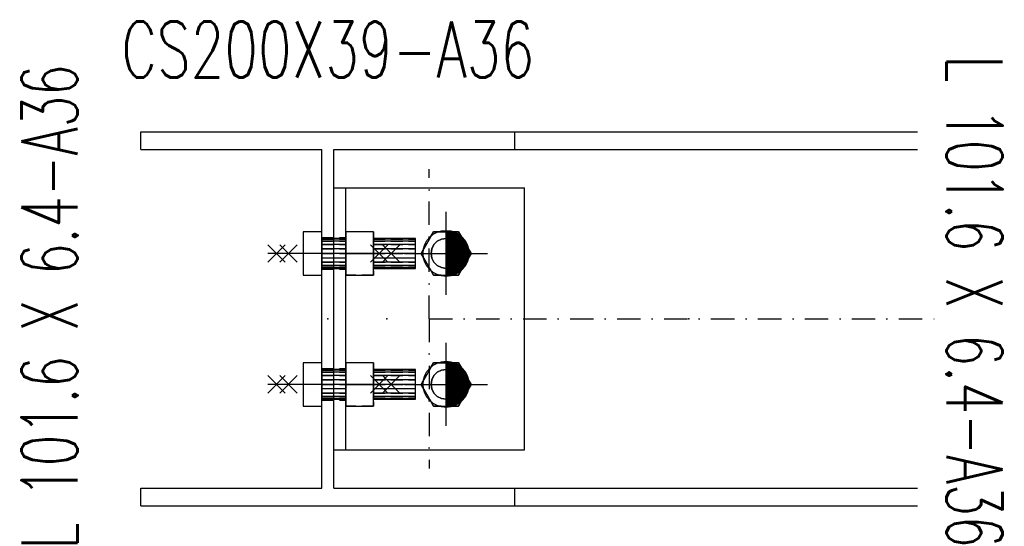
# Model space of a CAD drawing. Header units: feet. Extents: x 14665 to 61549, y 27474 to 37127.
# Tile 17 of 37: x 41073 to 41599, y 31542 to 31813. Entities that reach past the tile are written whole.
import ezdxf
from ezdxf.enums import TextEntityAlignment as Align

# ---------------------------------------------------------------- set-up
doc = ezdxf.new("R2010")
doc.units = ezdxf.units.FT
doc.header["$LTSCALE"] = 25
doc.header["$MEASUREMENT"] = 0
doc.linetypes.add('DASHDOT', pattern=[1, 0.5, -0.25, 0, -0.25])
doc.linetypes.add('HIDDEN', pattern=[0.375, 0.25, -0.125])
doc.layers.get('0').update_dxf_attribs({"linetype": 'CONTINUOUS'})
for name, color, linetype in [('A', 2, 'DASHDOT'), ('FORIR', 4, 'CONTINUOUS'), ('G', 3, 'CONTINUOUS'), ('TR', 6, 'HIDDEN'), ('TXT1', 7, 'CONTINUOUS')]:
    doc.layers.add(name, color=color, linetype=linetype)
doc.styles.add('1', font='romans', dxfattribs={"width": 0.7, "height": 30})

# ---------------------------------------------------------------- blocks, each defined once
blk = doc.blocks.new('MS')
at = {"color": 6}
for p, q in [((-4.65, 22.79), (4.65, 32.1)), ((-4.65, 32.1), (4.65, 22.79)), ((-4.65, -22.79), (4.65, -32.1)), ((-4.65, -32.1), (4.65, -22.79))]:
    blk.add_line(p, q, dxfattribs=at)
at = {"color": 3}
blk.add_line((0, -32.1), (0, 32.1), dxfattribs=at)
at = {"flags": 1}
for tag, p, height in [('DIAM', (0, 0), 8.01), ('TOLE', (1.27, -9.73), 5.26), ('AVAN', (1.27, -18.16), 5.26), ('DIET', (1.27, -24.59), 5.26)]:
    blk.add_attdef(tag, p, '', height=height, dxfattribs=at)
blk = doc.blocks.new('M16')
for p, q in [((0, -22.16), (0, 22.16)), ((-22.16, 0), (22.16, 0))]:
    blk.add_line(p, q)
at = {"color": 4, "const_width": 12.3}
blk.add_lwpolyline([(0, -6.15, 1), (0, 6.15, 1)], format="xyb", dxfattribs=at)
blk.add_circle((0, 0), 12.3)
at = {"flags": 1}
blk.add_attdef('TOLE', (16.67, -8.27), '', height=5.26, dxfattribs=at)
blk = doc.blocks.new('3D_INFOPOS')
blk.add_point((0, 0))
at = {"layer": 'FORIR', "flags": 1}
for tag, p in [('POS_PEZ', (7.55, -4.31)), ('MAT_PRO', (7.55, -11.94))]:
    blk.add_attdef(tag, p, '', height=5.26, dxfattribs=at)
blk = doc.blocks.new('3D_INFOM')
blk.add_point((0, 0))
at = {"layer": 'FORIR', "flags": 1}
for tag, p in [('MARK', (7.552, -4.31)), ('NUM_DIS', (7.552, -11.676)), ('NOT_PEZ', (45.733, -11.676)), ('QTA_PEZ', (7.552, -18.545)), ('TIP_PEZ', (45.733, -18.545)), ('TRA_PEZ', (7.552, -26.33)), ('COS_PEZ', (45.733, -26.33)), ('DES_PEZ', (7.552, -33.752))]:
    blk.add_attdef(tag, p, '', height=5, dxfattribs=at)
blk = doc.blocks.new('3D_INFOB')
blk.add_point((0, 0))
at = {"layer": 'FORIR', "flags": 1}
for tag, p in [('BOLT', (7.55, -4.31)), ('CLASS', (7.55, -11.98)), ('SPEC', (7.55, -19.27)), ('IDF_PEZ', (7.55, -27.07))]:
    blk.add_attdef(tag, p, '', height=5.26, dxfattribs=at)

msp = doc.modelspace()

# ---------------------------------------------------------------- linework, layer by layer
at = {"layer": 'A'}
for q in [(41291.55, 31732.67), (41562.55, 31652.67), (41291.55, 31572.67)]:
    msp.add_line((41291.55, 31652.67), q, dxfattribs=at)
msp.add_point((41234.25, 31696.17), dxfattribs=at)
at = {"layer": 'G'}
for p, q in [((41137.4, 31743.17), (41137.4, 31752.67)), ((41137.4, 31752.67), (41552.55, 31752.67)), ((41337.4, 31743.17), (41337.4, 31752.67)), ((41137.4, 31743.17), (41234.25, 31743.17)), ((41234.25, 31562.17), (41234.25, 31743.17)), ((41240.55, 31743.17), (41552.55, 31743.17)), ((41240.55, 31562.17), (41240.55, 31743.17)), ((41240.55, 31722.67), (41342.55, 31722.67)), ((41246.95, 31582.67), (41246.95, 31722.67)), ((41342.55, 31582.67), (41342.55, 31722.67)), ((41224.25, 31699.25), (41224.25, 31687.67)), ((41234.25, 31699.25), (41224.25, 31699.25)), ((41224.25, 31699.25), (41224.25, 31687.67)), ((41234.25, 31699.25), (41224.25, 31699.25)), ((41234.25, 31687.67), (41234.25, 31699.25)), ((41234.25, 31687.67), (41234.25, 31699.25)), ((41246.95, 31699.25), (41246.95, 31687.67)), ((41261.75, 31699.25), (41246.95, 31699.25)), ((41246.95, 31699.25), (41246.95, 31687.67)), ((41261.75, 31699.25), (41246.95, 31699.25)), ((41261.75, 31687.67), (41261.75, 31699.25)), ((41261.75, 31687.67), (41261.75, 31699.25)), ((41293.87, 31699.25), (41287.18, 31687.67)), ((41307.24, 31699.25), (41293.87, 31699.25)), ((41313.93, 31687.67), (41307.24, 31699.25)), ((41246.95, 31695.67), (41234.25, 31695.67)), ((41246.95, 31695.67), (41234.25, 31695.67)), ((41246.95, 31695.28), (41234.25, 31695.28)), ((41246.95, 31695.28), (41234.25, 31695.28)), ((41246.95, 31694.14), (41234.25, 31694.14)), ((41246.95, 31694.14), (41234.25, 31694.14)), ((41284.25, 31695.67), (41261.75, 31695.67)), ((41284.25, 31695.67), (41261.75, 31695.67)), ((41284.25, 31695.28), (41261.75, 31695.28)), ((41284.25, 31695.28), (41261.75, 31695.28)), ((41284.25, 31694.14), (41261.75, 31694.14)), ((41284.25, 31694.14), (41261.75, 31694.14)), ((41284.25, 31695.28), (41284.25, 31695.67)), ((41284.25, 31695.28), (41284.25, 31695.67)), ((41284.25, 31694.14), (41284.25, 31695.28)), ((41284.25, 31694.14), (41284.25, 31695.28)), ((41284.25, 31692.37), (41284.25, 31694.14)), ((41284.25, 31692.37), (41284.25, 31694.14)), ((41295.85, 31694.14), (41294.08, 31692.37)), ((41298.08, 31695.28), (41295.85, 31694.14)), ((41300.55, 31695.67), (41298.08, 31695.28)), ((41303.03, 31695.28), (41300.55, 31695.67)), ((41305.26, 31694.14), (41303.03, 31695.28)), ((41307.03, 31692.37), (41305.26, 31694.14)), ((41246.95, 31692.37), (41234.25, 31692.37)), ((41246.95, 31692.37), (41234.25, 31692.37)), ((41246.95, 31690.14), (41234.25, 31690.14)), ((41246.95, 31690.14), (41234.25, 31690.14)), ((41284.25, 31692.37), (41261.75, 31692.37)), ((41284.25, 31692.37), (41261.75, 31692.37)), ((41284.25, 31690.14), (41261.75, 31690.14)), ((41284.25, 31690.14), (41261.75, 31690.14)), ((41284.25, 31690.14), (41284.25, 31692.37)), ((41284.25, 31690.14), (41284.25, 31692.37)), ((41284.25, 31687.67), (41284.25, 31690.14)), ((41284.25, 31687.67), (41284.25, 31690.14)), ((41292.95, 31690.14), (41292.55, 31687.67)), ((41294.08, 31692.37), (41292.95, 31690.14)), ((41308.16, 31690.14), (41307.03, 31692.37)), ((41308.55, 31687.67), (41308.16, 31690.14)), ((41224.25, 31687.67), (41224.25, 31676.08)), ((41234.25, 31687.67), (41224.25, 31687.67)), ((41224.25, 31687.67), (41224.25, 31676.08)), ((41234.25, 31687.67), (41224.25, 31687.67)), ((41234.25, 31676.08), (41234.25, 31687.67)), ((41246.95, 31687.67), (41234.25, 31687.67)), ((41234.25, 31676.08), (41234.25, 31687.67)), ((41246.95, 31687.67), (41234.25, 31687.67)), ((41246.95, 31685.19), (41234.25, 31685.19)), ((41246.95, 31685.19), (41234.25, 31685.19)), ((41246.95, 31687.67), (41246.95, 31676.08)), ((41246.95, 31687.67), (41261.75, 31687.67)), ((41246.95, 31687.67), (41246.95, 31676.08)), ((41246.95, 31687.67), (41261.75, 31687.67)), ((41261.75, 31676.08), (41261.75, 31687.67)), ((41284.25, 31687.67), (41261.75, 31687.67)), ((41261.75, 31676.08), (41261.75, 31687.67)), ((41284.25, 31687.67), (41261.75, 31687.67)), ((41284.25, 31685.19), (41261.75, 31685.19)), ((41284.25, 31685.19), (41261.75, 31685.19)), ((41284.25, 31685.19), (41284.25, 31687.67)), ((41284.25, 31685.19), (41284.25, 31687.67)), ((41284.25, 31682.96), (41284.25, 31685.19)), ((41284.25, 31682.96), (41284.25, 31685.19)), ((41287.18, 31687.67), (41293.87, 31676.08)), ((41292.55, 31687.67), (41292.95, 31685.19)), ((41292.95, 31685.19), (41294.08, 31682.96)), ((41307.03, 31682.96), (41308.16, 31685.19)), ((41307.24, 31676.08), (41313.93, 31687.67)), ((41308.16, 31685.19), (41308.55, 31687.67)), ((41246.95, 31682.96), (41234.25, 31682.96)), ((41246.95, 31682.96), (41234.25, 31682.96)), ((41246.95, 31681.19), (41234.25, 31681.19)), ((41246.95, 31681.19), (41234.25, 31681.19)), ((41246.95, 31680.06), (41234.25, 31680.06)), ((41246.95, 31680.06), (41234.25, 31680.06)), ((41234.25, 31679.67), (41246.95, 31679.67)), ((41234.25, 31679.67), (41246.95, 31679.67)), ((41284.25, 31682.96), (41261.75, 31682.96)), ((41284.25, 31682.96), (41261.75, 31682.96)), ((41284.25, 31681.19), (41261.75, 31681.19)), ((41284.25, 31681.19), (41261.75, 31681.19)), ((41284.25, 31680.06), (41261.75, 31680.06)), ((41284.25, 31680.06), (41261.75, 31680.06)), ((41261.75, 31679.67), (41284.25, 31679.67)), ((41261.75, 31679.67), (41284.25, 31679.67)), ((41284.25, 31681.19), (41284.25, 31682.96)), ((41284.25, 31681.19), (41284.25, 31682.96)), ((41284.25, 31680.06), (41284.25, 31681.19)), ((41284.25, 31680.06), (41284.25, 31681.19)), ((41284.25, 31679.67), (41284.25, 31680.06)), ((41284.25, 31679.67), (41284.25, 31680.06)), ((41294.08, 31682.96), (41295.85, 31681.19)), ((41295.85, 31681.19), (41298.08, 31680.06)), ((41298.08, 31680.06), (41300.55, 31679.67)), ((41300.55, 31679.67), (41303.03, 31680.06)), ((41303.03, 31680.06), (41305.26, 31681.19)), ((41305.26, 31681.19), (41307.03, 31682.96)), ((41224.25, 31676.08), (41234.25, 31676.08)), ((41224.25, 31676.08), (41234.25, 31676.08)), ((41246.95, 31676.08), (41261.75, 31676.08)), ((41246.95, 31676.08), (41261.75, 31676.08)), ((41293.87, 31676.08), (41307.24, 31676.08)), ((41224.25, 31629.25), (41224.25, 31617.67)), ((41234.25, 31629.25), (41224.25, 31629.25)), ((41224.25, 31629.25), (41224.25, 31617.67)), ((41234.25, 31629.25), (41224.25, 31629.25)), ((41234.25, 31617.67), (41234.25, 31629.25)), ((41234.25, 31617.67), (41234.25, 31629.25)), ((41246.95, 31625.67), (41234.25, 31625.67)), ((41246.95, 31625.67), (41234.25, 31625.67)), ((41246.95, 31625.28), (41234.25, 31625.28)), ((41246.95, 31625.28), (41234.25, 31625.28)), ((41246.95, 31629.25), (41246.95, 31617.67)), ((41261.75, 31629.25), (41246.95, 31629.25)), ((41246.95, 31629.25), (41246.95, 31617.67)), ((41261.75, 31629.25), (41246.95, 31629.25)), ((41261.75, 31617.67), (41261.75, 31629.25)), ((41261.75, 31617.67), (41261.75, 31629.25)), ((41284.25, 31625.67), (41261.75, 31625.67)), ((41284.25, 31625.67), (41261.75, 31625.67)), ((41284.25, 31625.28), (41261.75, 31625.28)), ((41284.25, 31625.28), (41261.75, 31625.28)), ((41284.25, 31625.28), (41284.25, 31625.67)), ((41284.25, 31625.28), (41284.25, 31625.67)), ((41284.25, 31624.14), (41284.25, 31625.28)), ((41284.25, 31624.14), (41284.25, 31625.28)), ((41293.87, 31629.25), (41287.18, 31617.67)), ((41307.24, 31629.25), (41293.87, 31629.25)), ((41298.08, 31625.28), (41295.85, 31624.14)), ((41300.55, 31625.67), (41298.08, 31625.28)), ((41303.03, 31625.28), (41300.55, 31625.67)), ((41305.26, 31624.14), (41303.03, 31625.28)), ((41313.93, 31617.67), (41307.24, 31629.25)), ((41246.95, 31624.14), (41234.25, 31624.14)), ((41246.95, 31624.14), (41234.25, 31624.14)), ((41246.95, 31622.37), (41234.25, 31622.37)), ((41246.95, 31622.37), (41234.25, 31622.37)), ((41246.95, 31620.14), (41234.25, 31620.14)), ((41246.95, 31620.14), (41234.25, 31620.14)), ((41284.25, 31624.14), (41261.75, 31624.14)), ((41284.25, 31624.14), (41261.75, 31624.14)), ((41284.25, 31622.37), (41261.75, 31622.37)), ((41284.25, 31622.37), (41261.75, 31622.37)), ((41284.25, 31620.14), (41261.75, 31620.14)), ((41284.25, 31620.14), (41261.75, 31620.14)), ((41284.25, 31622.37), (41284.25, 31624.14)), ((41284.25, 31622.37), (41284.25, 31624.14)), ((41284.25, 31620.14), (41284.25, 31622.37)), ((41284.25, 31620.14), (41284.25, 31622.37)), ((41284.25, 31617.67), (41284.25, 31620.14)), ((41284.25, 31617.67), (41284.25, 31620.14)), ((41292.95, 31620.14), (41292.55, 31617.67)), ((41294.08, 31622.37), (41292.95, 31620.14)), ((41295.85, 31624.14), (41294.08, 31622.37)), ((41307.03, 31622.37), (41305.26, 31624.14)), ((41308.16, 31620.14), (41307.03, 31622.37)), ((41308.55, 31617.67), (41308.16, 31620.14)), ((41224.25, 31617.67), (41224.25, 31606.08)), ((41234.25, 31617.67), (41224.25, 31617.67)), ((41224.25, 31617.67), (41224.25, 31606.08)), ((41234.25, 31617.67), (41224.25, 31617.67)), ((41234.25, 31606.08), (41234.25, 31617.67)), ((41246.95, 31617.67), (41234.25, 31617.67)), ((41234.25, 31606.08), (41234.25, 31617.67)), ((41246.95, 31617.67), (41234.25, 31617.67)), ((41246.95, 31615.19), (41234.25, 31615.19)), ((41246.95, 31615.19), (41234.25, 31615.19)), ((41246.95, 31617.67), (41246.95, 31606.08)), ((41246.95, 31617.67), (41261.75, 31617.67)), ((41246.95, 31617.67), (41246.95, 31606.08)), ((41246.95, 31617.67), (41261.75, 31617.67)), ((41261.75, 31606.08), (41261.75, 31617.67)), ((41284.25, 31617.67), (41261.75, 31617.67)), ((41261.75, 31606.08), (41261.75, 31617.67)), ((41284.25, 31617.67), (41261.75, 31617.67)), ((41284.25, 31615.19), (41261.75, 31615.19)), ((41284.25, 31615.19), (41261.75, 31615.19)), ((41284.25, 31615.19), (41284.25, 31617.67)), ((41284.25, 31615.19), (41284.25, 31617.67)), ((41284.25, 31612.96), (41284.25, 31615.19)), ((41284.25, 31612.96), (41284.25, 31615.19)), ((41287.18, 31617.67), (41293.87, 31606.08)), ((41292.55, 31617.67), (41292.95, 31615.19)), ((41292.95, 31615.19), (41294.08, 31612.96)), ((41307.03, 31612.96), (41308.16, 31615.19)), ((41307.24, 31606.08), (41313.93, 31617.67)), ((41308.16, 31615.19), (41308.55, 31617.67)), ((41246.95, 31612.96), (41234.25, 31612.96)), ((41246.95, 31612.96), (41234.25, 31612.96)), ((41246.95, 31611.19), (41234.25, 31611.19)), ((41246.95, 31611.19), (41234.25, 31611.19)), ((41246.95, 31610.06), (41234.25, 31610.06)), ((41246.95, 31610.06), (41234.25, 31610.06)), ((41234.25, 31609.67), (41246.95, 31609.67)), ((41234.25, 31609.67), (41246.95, 31609.67)), ((41284.25, 31612.96), (41261.75, 31612.96)), ((41284.25, 31612.96), (41261.75, 31612.96)), ((41284.25, 31611.19), (41261.75, 31611.19)), ((41284.25, 31611.19), (41261.75, 31611.19)), ((41284.25, 31610.06), (41261.75, 31610.06)), ((41284.25, 31610.06), (41261.75, 31610.06)), ((41261.75, 31609.67), (41284.25, 31609.67)), ((41261.75, 31609.67), (41284.25, 31609.67)), ((41284.25, 31611.19), (41284.25, 31612.96)), ((41284.25, 31611.19), (41284.25, 31612.96)), ((41284.25, 31610.06), (41284.25, 31611.19)), ((41284.25, 31610.06), (41284.25, 31611.19)), ((41284.25, 31609.67), (41284.25, 31610.06)), ((41284.25, 31609.67), (41284.25, 31610.06)), ((41294.08, 31612.96), (41295.85, 31611.19)), ((41295.85, 31611.19), (41298.08, 31610.06)), ((41298.08, 31610.06), (41300.55, 31609.67)), ((41300.55, 31609.67), (41303.03, 31610.06)), ((41303.03, 31610.06), (41305.26, 31611.19)), ((41305.26, 31611.19), (41307.03, 31612.96)), ((41224.25, 31606.08), (41234.25, 31606.08)), ((41224.25, 31606.08), (41234.25, 31606.08)), ((41246.95, 31606.08), (41261.75, 31606.08)), ((41246.95, 31606.08), (41261.75, 31606.08)), ((41293.87, 31606.08), (41307.24, 31606.08)), ((41240.55, 31582.67), (41342.55, 31582.67)), ((41137.4, 31562.17), (41234.25, 31562.17)), ((41137.4, 31552.67), (41137.4, 31562.17)), ((41240.55, 31562.17), (41552.55, 31562.17)), ((41337.4, 31552.67), (41337.4, 31562.17)), ((41137.4, 31552.67), (41552.55, 31552.67))]:
    msp.add_line(p, q, dxfattribs=at)
msp.add_point((41234.25, 31696.17), dxfattribs=at)
at = {"layer": 'TR'}
for p, q in [((41234.25, 31699.25), (41224.25, 31699.25)), ((41224.25, 31699.25), (41224.25, 31687.67)), ((41234.25, 31699.25), (41224.25, 31699.25)), ((41224.25, 31699.25), (41224.25, 31687.67)), ((41234.25, 31699.25), (41234.25, 31699.25)), ((41234.25, 31687.67), (41234.25, 31699.25)), ((41234.25, 31699.25), (41234.25, 31699.25)), ((41234.25, 31687.67), (41234.25, 31699.25)), ((41246.95, 31699.25), (41246.95, 31687.67)), ((41261.75, 31699.25), (41246.95, 31699.25)), ((41246.95, 31699.25), (41246.95, 31687.67)), ((41261.75, 31699.25), (41246.95, 31699.25)), ((41261.75, 31699.25), (41261.75, 31687.67)), ((41261.75, 31699.25), (41261.75, 31687.67)), ((41293.87, 31699.25), (41287.18, 31687.67)), ((41287.18, 31687.67), (41293.87, 31699.25)), ((41287.18, 31687.67), (41293.87, 31699.25)), ((41307.24, 31699.25), (41293.87, 31699.25)), ((41307.24, 31699.25), (41293.87, 31699.25)), ((41293.87, 31699.25), (41300.55, 31699.25)), ((41300.55, 31699.25), (41307.24, 31699.25)), ((41313.93, 31687.67), (41307.24, 31699.25)), ((41307.24, 31699.25), (41313.93, 31687.67)), ((41307.24, 31699.25), (41313.93, 31687.67)), ((41234.25, 31696.17), (41246.95, 31696.17)), ((41234.25, 31695.67), (41234.25, 31695.28)), ((41234.25, 31695.67), (41234.25, 31679.67)), ((41234.25, 31695.67), (41234.25, 31695.28)), ((41234.25, 31695.67), (41234.25, 31695.28)), ((41234.25, 31695.67), (41234.25, 31679.67)), ((41234.25, 31695.67), (41234.25, 31695.28)), ((41234.25, 31695.28), (41234.25, 31694.14)), ((41234.25, 31695.28), (41234.25, 31694.14)), ((41234.25, 31695.28), (41246.95, 31695.28)), ((41234.25, 31695.28), (41234.25, 31694.14)), ((41234.25, 31695.28), (41234.25, 31694.14)), ((41234.25, 31695.28), (41246.95, 31695.28)), ((41234.25, 31694.14), (41234.25, 31692.37)), ((41234.25, 31694.14), (41234.25, 31692.37)), ((41234.25, 31694.14), (41246.95, 31694.14)), ((41234.25, 31694.14), (41234.25, 31692.37)), ((41234.25, 31694.14), (41234.25, 31692.37)), ((41234.25, 31694.14), (41246.95, 31694.14)), ((41246.95, 31695.28), (41246.95, 31695.67)), ((41246.95, 31695.67), (41246.95, 31695.28)), ((41246.95, 31695.28), (41246.95, 31695.67)), ((41246.95, 31695.67), (41246.95, 31695.28)), ((41246.95, 31694.14), (41246.95, 31695.28)), ((41246.95, 31695.28), (41246.95, 31694.14)), ((41246.95, 31694.14), (41246.95, 31695.28)), ((41246.95, 31695.28), (41246.95, 31694.14)), ((41246.95, 31692.37), (41246.95, 31694.14)), ((41246.95, 31694.14), (41246.95, 31692.37)), ((41246.95, 31692.37), (41246.95, 31694.14)), ((41246.95, 31694.14), (41246.95, 31692.37)), ((41261.75, 31695.67), (41261.75, 31695.28)), ((41261.75, 31695.28), (41261.75, 31695.67)), ((41261.75, 31695.67), (41261.75, 31695.28)), ((41261.75, 31695.28), (41261.75, 31695.67)), ((41261.75, 31695.28), (41261.75, 31694.14)), ((41261.75, 31694.14), (41261.75, 31695.28)), ((41261.75, 31695.28), (41284.25, 31695.28)), ((41261.75, 31695.28), (41261.75, 31694.14)), ((41261.75, 31694.14), (41261.75, 31695.28)), ((41261.75, 31695.28), (41284.25, 31695.28)), ((41261.75, 31694.14), (41261.75, 31692.37)), ((41261.75, 31692.37), (41261.75, 31694.14)), ((41261.75, 31694.14), (41284.25, 31694.14)), ((41261.75, 31694.14), (41261.75, 31692.37)), ((41261.75, 31692.37), (41261.75, 31694.14)), ((41261.75, 31694.14), (41284.25, 31694.14)), ((41284.25, 31695.28), (41284.25, 31695.67)), ((41284.25, 31695.28), (41284.25, 31695.67)), ((41284.25, 31694.14), (41284.25, 31695.28)), ((41284.25, 31694.14), (41284.25, 31695.28)), ((41284.25, 31692.37), (41284.25, 31694.14)), ((41284.25, 31692.37), (41284.25, 31694.14)), ((41294.08, 31692.37), (41295.85, 31694.14)), ((41294.08, 31692.37), (41295.85, 31694.14)), ((41294.08, 31692.37), (41295.85, 31694.14)), ((41295.85, 31694.14), (41298.08, 31695.28)), ((41295.85, 31694.14), (41298.08, 31695.28)), ((41295.85, 31694.14), (41298.08, 31695.28)), ((41298.08, 31695.28), (41300.55, 31695.67)), ((41298.08, 31695.28), (41300.55, 31695.67)), ((41298.08, 31695.28), (41300.55, 31695.67)), ((41300.55, 31695.67), (41303.03, 31695.28)), ((41300.55, 31695.67), (41303.03, 31695.28)), ((41300.55, 31695.67), (41303.03, 31695.28)), ((41303.03, 31695.28), (41305.26, 31694.14)), ((41303.03, 31695.28), (41305.26, 31694.14)), ((41303.03, 31695.28), (41305.26, 31694.14)), ((41305.26, 31694.14), (41307.03, 31692.37)), ((41305.26, 31694.14), (41307.03, 31692.37)), ((41305.26, 31694.14), (41307.03, 31692.37)), ((41234.25, 31692.37), (41234.25, 31690.14)), ((41234.25, 31692.37), (41234.25, 31690.14)), ((41234.25, 31692.37), (41246.95, 31692.37)), ((41234.25, 31692.37), (41234.25, 31690.14)), ((41234.25, 31692.37), (41234.25, 31690.14)), ((41234.25, 31692.37), (41246.95, 31692.37)), ((41234.25, 31690.14), (41234.25, 31687.67)), ((41234.25, 31690.14), (41234.25, 31687.67)), ((41234.25, 31690.14), (41246.95, 31690.14)), ((41234.25, 31690.14), (41234.25, 31687.67)), ((41234.25, 31690.14), (41234.25, 31687.67)), ((41234.25, 31690.14), (41246.95, 31690.14)), ((41246.95, 31690.14), (41246.95, 31692.37)), ((41246.95, 31692.37), (41246.95, 31690.14)), ((41246.95, 31690.14), (41246.95, 31692.37)), ((41246.95, 31692.37), (41246.95, 31690.14)), ((41246.95, 31687.67), (41246.95, 31690.14)), ((41246.95, 31690.14), (41246.95, 31687.67)), ((41246.95, 31687.67), (41246.95, 31690.14)), ((41246.95, 31690.14), (41246.95, 31687.67)), ((41261.75, 31692.37), (41261.75, 31690.14)), ((41261.75, 31690.14), (41261.75, 31692.37)), ((41261.75, 31692.37), (41284.25, 31692.37)), ((41261.75, 31692.37), (41261.75, 31690.14)), ((41261.75, 31690.14), (41261.75, 31692.37)), ((41261.75, 31692.37), (41284.25, 31692.37)), ((41261.75, 31690.14), (41261.75, 31687.67)), ((41261.75, 31687.67), (41261.75, 31690.14)), ((41261.75, 31690.14), (41284.25, 31690.14)), ((41261.75, 31690.14), (41261.75, 31687.67)), ((41261.75, 31687.67), (41261.75, 31690.14)), ((41261.75, 31690.14), (41284.25, 31690.14)), ((41284.25, 31690.14), (41284.25, 31692.37)), ((41284.25, 31690.14), (41284.25, 31692.37)), ((41284.25, 31687.67), (41284.25, 31690.14)), ((41284.25, 31687.67), (41284.25, 31690.14)), ((41292.55, 31687.67), (41292.95, 31690.14)), ((41292.55, 31687.67), (41292.95, 31690.14)), ((41292.55, 31687.67), (41292.95, 31690.14)), ((41292.95, 31690.14), (41294.08, 31692.37)), ((41292.95, 31690.14), (41294.08, 31692.37)), ((41292.95, 31690.14), (41294.08, 31692.37)), ((41307.03, 31692.37), (41308.16, 31690.14)), ((41307.03, 31692.37), (41308.16, 31690.14)), ((41307.03, 31692.37), (41308.16, 31690.14)), ((41308.16, 31690.14), (41308.55, 31687.67)), ((41308.16, 31690.14), (41308.55, 31687.67)), ((41308.16, 31690.14), (41308.55, 31687.67)), ((41224.25, 31687.67), (41224.25, 31676.08)), ((41234.25, 31687.67), (41224.25, 31687.67)), ((41224.25, 31687.67), (41224.25, 31676.08)), ((41234.25, 31687.67), (41224.25, 31687.67)), ((41234.25, 31687.67), (41234.25, 31685.19)), ((41234.25, 31679.67), (41234.25, 31687.67)), ((41234.25, 31687.67), (41234.25, 31685.19)), ((41234.25, 31687.67), (41246.95, 31687.67)), ((41234.25, 31687.67), (41234.25, 31685.19)), ((41234.25, 31679.67), (41234.25, 31687.67)), ((41234.25, 31687.67), (41234.25, 31685.19)), ((41234.25, 31687.67), (41246.95, 31687.67)), ((41234.25, 31685.19), (41234.25, 31682.96)), ((41234.25, 31685.19), (41234.25, 31682.96)), ((41246.95, 31685.19), (41234.25, 31685.19)), ((41234.25, 31685.19), (41234.25, 31682.96)), ((41234.25, 31685.19), (41234.25, 31682.96)), ((41246.95, 31685.19), (41234.25, 31685.19)), ((41246.95, 31685.19), (41246.95, 31687.67)), ((41246.95, 31687.67), (41246.95, 31685.19)), ((41246.95, 31687.67), (41246.95, 31676.08)), ((41261.75, 31687.67), (41246.95, 31687.67)), ((41246.95, 31685.19), (41246.95, 31687.67)), ((41246.95, 31687.67), (41246.95, 31685.19)), ((41246.95, 31687.67), (41246.95, 31676.08)), ((41261.75, 31687.67), (41246.95, 31687.67)), ((41246.95, 31682.96), (41246.95, 31685.19)), ((41246.95, 31685.19), (41246.95, 31682.96)), ((41246.95, 31682.96), (41246.95, 31685.19)), ((41246.95, 31685.19), (41246.95, 31682.96)), ((41261.75, 31687.67), (41261.75, 31685.19)), ((41261.75, 31685.19), (41261.75, 31687.67)), ((41261.75, 31687.67), (41284.25, 31687.67)), ((41261.75, 31687.67), (41261.75, 31676.08)), ((41261.75, 31687.67), (41261.75, 31685.19)), ((41261.75, 31685.19), (41261.75, 31687.67)), ((41261.75, 31687.67), (41284.25, 31687.67)), ((41261.75, 31687.67), (41261.75, 31676.08)), ((41261.75, 31685.19), (41261.75, 31682.96)), ((41284.25, 31685.19), (41261.75, 31685.19)), ((41261.75, 31682.96), (41261.75, 31685.19)), ((41261.75, 31685.19), (41261.75, 31682.96)), ((41284.25, 31685.19), (41261.75, 31685.19)), ((41261.75, 31682.96), (41261.75, 31685.19)), ((41284.25, 31685.19), (41284.25, 31687.67)), ((41284.25, 31685.19), (41284.25, 31687.67)), ((41284.25, 31682.96), (41284.25, 31685.19)), ((41284.25, 31682.96), (41284.25, 31685.19)), ((41287.18, 31687.67), (41293.87, 31676.08)), ((41293.87, 31676.08), (41287.18, 31687.67)), ((41293.87, 31676.08), (41287.18, 31687.67)), ((41292.95, 31685.19), (41292.55, 31687.67)), ((41292.95, 31685.19), (41292.55, 31687.67)), ((41292.95, 31685.19), (41292.55, 31687.67)), ((41294.08, 31682.96), (41292.95, 31685.19)), ((41294.08, 31682.96), (41292.95, 31685.19)), ((41294.08, 31682.96), (41292.95, 31685.19)), ((41308.16, 31685.19), (41307.03, 31682.96)), ((41308.16, 31685.19), (41307.03, 31682.96)), ((41308.16, 31685.19), (41307.03, 31682.96)), ((41307.24, 31676.08), (41313.93, 31687.67)), ((41313.93, 31687.67), (41307.24, 31676.08)), ((41313.93, 31687.67), (41307.24, 31676.08)), ((41308.55, 31687.67), (41308.16, 31685.19)), ((41308.55, 31687.67), (41308.16, 31685.19)), ((41308.55, 31687.67), (41308.16, 31685.19)), ((41234.25, 31682.96), (41234.25, 31681.19)), ((41234.25, 31682.96), (41234.25, 31681.19)), ((41234.25, 31682.96), (41246.95, 31682.96)), ((41234.25, 31682.96), (41234.25, 31681.19)), ((41234.25, 31682.96), (41234.25, 31681.19)), ((41234.25, 31682.96), (41246.95, 31682.96)), ((41234.25, 31681.19), (41234.25, 31680.06)), ((41234.25, 31681.19), (41234.25, 31680.06)), ((41234.25, 31681.19), (41246.95, 31681.19)), ((41234.25, 31681.19), (41234.25, 31680.06)), ((41234.25, 31681.19), (41234.25, 31680.06)), ((41234.25, 31681.19), (41246.95, 31681.19)), ((41234.25, 31680.06), (41234.25, 31679.67)), ((41234.25, 31680.06), (41234.25, 31679.67)), ((41234.25, 31680.06), (41246.95, 31680.06)), ((41234.25, 31680.06), (41234.25, 31679.67)), ((41234.25, 31680.06), (41234.25, 31679.67)), ((41234.25, 31680.06), (41246.95, 31680.06)), ((41234.25, 31676.08), (41234.25, 31679.67)), ((41234.25, 31676.08), (41234.25, 31679.67)), ((41234.25, 31679.17), (41246.95, 31679.17)), ((41246.95, 31681.19), (41246.95, 31682.96)), ((41246.95, 31682.96), (41246.95, 31681.19)), ((41246.95, 31681.19), (41246.95, 31682.96)), ((41246.95, 31682.96), (41246.95, 31681.19)), ((41246.95, 31680.06), (41246.95, 31681.19)), ((41246.95, 31681.19), (41246.95, 31680.06)), ((41246.95, 31680.06), (41246.95, 31681.19)), ((41246.95, 31681.19), (41246.95, 31680.06)), ((41246.95, 31679.67), (41246.95, 31680.06)), ((41246.95, 31680.06), (41246.95, 31679.67)), ((41246.95, 31679.67), (41246.95, 31680.06)), ((41246.95, 31680.06), (41246.95, 31679.67)), ((41261.75, 31682.96), (41261.75, 31681.19)), ((41261.75, 31681.19), (41261.75, 31682.96)), ((41261.75, 31682.96), (41284.25, 31682.96)), ((41261.75, 31682.96), (41261.75, 31681.19)), ((41261.75, 31681.19), (41261.75, 31682.96)), ((41261.75, 31682.96), (41284.25, 31682.96)), ((41261.75, 31681.19), (41261.75, 31680.06)), ((41261.75, 31680.06), (41261.75, 31681.19)), ((41261.75, 31681.19), (41284.25, 31681.19)), ((41261.75, 31681.19), (41261.75, 31680.06)), ((41261.75, 31680.06), (41261.75, 31681.19)), ((41261.75, 31681.19), (41284.25, 31681.19)), ((41261.75, 31680.06), (41261.75, 31679.67)), ((41261.75, 31679.67), (41261.75, 31680.06)), ((41261.75, 31680.06), (41284.25, 31680.06)), ((41261.75, 31680.06), (41261.75, 31679.67)), ((41261.75, 31679.67), (41261.75, 31680.06)), ((41261.75, 31680.06), (41284.25, 31680.06)), ((41284.25, 31681.19), (41284.25, 31682.96)), ((41284.25, 31681.19), (41284.25, 31682.96)), ((41284.25, 31680.06), (41284.25, 31681.19)), ((41284.25, 31680.06), (41284.25, 31681.19)), ((41284.25, 31679.67), (41284.25, 31680.06)), ((41284.25, 31679.67), (41284.25, 31680.06)), ((41295.85, 31681.19), (41294.08, 31682.96)), ((41295.85, 31681.19), (41294.08, 31682.96)), ((41295.85, 31681.19), (41294.08, 31682.96)), ((41298.08, 31680.06), (41295.85, 31681.19)), ((41298.08, 31680.06), (41295.85, 31681.19)), ((41298.08, 31680.06), (41295.85, 31681.19)), ((41300.55, 31679.67), (41298.08, 31680.06)), ((41300.55, 31679.67), (41298.08, 31680.06)), ((41300.55, 31679.67), (41298.08, 31680.06)), ((41303.03, 31680.06), (41300.55, 31679.67)), ((41303.03, 31680.06), (41300.55, 31679.67)), ((41303.03, 31680.06), (41300.55, 31679.67)), ((41305.26, 31681.19), (41303.03, 31680.06)), ((41305.26, 31681.19), (41303.03, 31680.06)), ((41305.26, 31681.19), (41303.03, 31680.06)), ((41307.03, 31682.96), (41305.26, 31681.19)), ((41307.03, 31682.96), (41305.26, 31681.19)), ((41307.03, 31682.96), (41305.26, 31681.19)), ((41224.25, 31676.08), (41234.25, 31676.08)), ((41224.25, 31676.08), (41234.25, 31676.08)), ((41234.25, 31676.08), (41234.25, 31676.08)), ((41234.25, 31676.08), (41234.25, 31676.08)), ((41261.75, 31676.08), (41246.95, 31676.08)), ((41261.75, 31676.08), (41246.95, 31676.08)), ((41293.87, 31676.08), (41307.24, 31676.08)), ((41293.87, 31676.08), (41307.24, 31676.08)), ((41307.24, 31676.08), (41293.87, 31676.08)), ((41234.25, 31629.25), (41224.25, 31629.25)), ((41224.25, 31629.25), (41224.25, 31617.67)), ((41234.25, 31629.25), (41224.25, 31629.25)), ((41224.25, 31629.25), (41224.25, 31617.67)), ((41234.25, 31629.25), (41234.25, 31629.25)), ((41234.25, 31617.67), (41234.25, 31629.25)), ((41234.25, 31629.25), (41234.25, 31629.25)), ((41234.25, 31617.67), (41234.25, 31629.25)), ((41234.25, 31626.17), (41246.95, 31626.17)), ((41234.25, 31625.67), (41234.25, 31625.28)), ((41234.25, 31625.67), (41234.25, 31609.67)), ((41234.25, 31625.67), (41234.25, 31625.28)), ((41234.25, 31625.67), (41234.25, 31625.28)), ((41234.25, 31625.67), (41234.25, 31609.67)), ((41234.25, 31625.67), (41234.25, 31625.28)), ((41234.25, 31625.28), (41234.25, 31624.14)), ((41234.25, 31625.28), (41234.25, 31624.14)), ((41234.25, 31625.28), (41246.95, 31625.28)), ((41234.25, 31625.28), (41234.25, 31624.14)), ((41234.25, 31625.28), (41234.25, 31624.14)), ((41234.25, 31625.28), (41246.95, 31625.28)), ((41246.95, 31629.25), (41246.95, 31617.67)), ((41261.75, 31629.25), (41246.95, 31629.25)), ((41246.95, 31629.25), (41246.95, 31617.67)), ((41261.75, 31629.25), (41246.95, 31629.25)), ((41246.95, 31625.28), (41246.95, 31625.67)), ((41246.95, 31625.67), (41246.95, 31625.28)), ((41246.95, 31625.28), (41246.95, 31625.67)), ((41246.95, 31625.67), (41246.95, 31625.28)), ((41246.95, 31624.14), (41246.95, 31625.28)), ((41246.95, 31625.28), (41246.95, 31624.14)), ((41246.95, 31624.14), (41246.95, 31625.28)), ((41246.95, 31625.28), (41246.95, 31624.14)), ((41261.75, 31629.25), (41261.75, 31617.67)), ((41261.75, 31629.25), (41261.75, 31617.67)), ((41261.75, 31625.67), (41261.75, 31625.28)), ((41261.75, 31625.28), (41261.75, 31625.67)), ((41261.75, 31625.67), (41261.75, 31625.28)), ((41261.75, 31625.28), (41261.75, 31625.67)), ((41261.75, 31625.28), (41261.75, 31624.14)), ((41261.75, 31624.14), (41261.75, 31625.28)), ((41261.75, 31625.28), (41284.25, 31625.28)), ((41261.75, 31625.28), (41261.75, 31624.14)), ((41261.75, 31624.14), (41261.75, 31625.28)), ((41261.75, 31625.28), (41284.25, 31625.28)), ((41284.25, 31625.28), (41284.25, 31625.67)), ((41284.25, 31625.28), (41284.25, 31625.67)), ((41284.25, 31624.14), (41284.25, 31625.28)), ((41284.25, 31624.14), (41284.25, 31625.28)), ((41293.87, 31629.25), (41287.18, 31617.67)), ((41287.18, 31617.67), (41293.87, 31629.25)), ((41287.18, 31617.67), (41293.87, 31629.25)), ((41307.24, 31629.25), (41293.87, 31629.25)), ((41307.24, 31629.25), (41293.87, 31629.25)), ((41293.87, 31629.25), (41300.55, 31629.25)), ((41295.85, 31624.14), (41298.08, 31625.28)), ((41295.85, 31624.14), (41298.08, 31625.28)), ((41295.85, 31624.14), (41298.08, 31625.28)), ((41298.08, 31625.28), (41300.55, 31625.67)), ((41298.08, 31625.28), (41300.55, 31625.67)), ((41298.08, 31625.28), (41300.55, 31625.67)), ((41300.55, 31629.25), (41307.24, 31629.25)), ((41300.55, 31625.67), (41303.03, 31625.28)), ((41300.55, 31625.67), (41303.03, 31625.28)), ((41300.55, 31625.67), (41303.03, 31625.28)), ((41303.03, 31625.28), (41305.26, 31624.14)), ((41303.03, 31625.28), (41305.26, 31624.14)), ((41303.03, 31625.28), (41305.26, 31624.14)), ((41313.93, 31617.67), (41307.24, 31629.25)), ((41307.24, 31629.25), (41313.93, 31617.67)), ((41307.24, 31629.25), (41313.93, 31617.67)), ((41234.25, 31624.14), (41234.25, 31622.37)), ((41234.25, 31624.14), (41234.25, 31622.37)), ((41234.25, 31624.14), (41246.95, 31624.14)), ((41234.25, 31624.14), (41234.25, 31622.37)), ((41234.25, 31624.14), (41234.25, 31622.37)), ((41234.25, 31624.14), (41246.95, 31624.14)), ((41234.25, 31622.37), (41234.25, 31620.14)), ((41234.25, 31622.37), (41234.25, 31620.14)), ((41234.25, 31622.37), (41246.95, 31622.37)), ((41234.25, 31622.37), (41234.25, 31620.14)), ((41234.25, 31622.37), (41234.25, 31620.14)), ((41234.25, 31622.37), (41246.95, 31622.37)), ((41234.25, 31620.14), (41234.25, 31617.67)), ((41234.25, 31620.14), (41234.25, 31617.67)), ((41234.25, 31620.14), (41246.95, 31620.14)), ((41234.25, 31620.14), (41234.25, 31617.67)), ((41234.25, 31620.14), (41234.25, 31617.67)), ((41234.25, 31620.14), (41246.95, 31620.14)), ((41246.95, 31622.37), (41246.95, 31624.14)), ((41246.95, 31624.14), (41246.95, 31622.37)), ((41246.95, 31622.37), (41246.95, 31624.14)), ((41246.95, 31624.14), (41246.95, 31622.37)), ((41246.95, 31620.14), (41246.95, 31622.37)), ((41246.95, 31622.37), (41246.95, 31620.14)), ((41246.95, 31620.14), (41246.95, 31622.37)), ((41246.95, 31622.37), (41246.95, 31620.14)), ((41246.95, 31617.67), (41246.95, 31620.14)), ((41246.95, 31620.14), (41246.95, 31617.67)), ((41246.95, 31617.67), (41246.95, 31620.14)), ((41246.95, 31620.14), (41246.95, 31617.67)), ((41261.75, 31624.14), (41261.75, 31622.37)), ((41261.75, 31622.37), (41261.75, 31624.14)), ((41261.75, 31624.14), (41284.25, 31624.14)), ((41261.75, 31624.14), (41261.75, 31622.37)), ((41261.75, 31622.37), (41261.75, 31624.14)), ((41261.75, 31624.14), (41284.25, 31624.14)), ((41261.75, 31622.37), (41261.75, 31620.14)), ((41261.75, 31620.14), (41261.75, 31622.37)), ((41261.75, 31622.37), (41284.25, 31622.37)), ((41261.75, 31622.37), (41261.75, 31620.14)), ((41261.75, 31620.14), (41261.75, 31622.37)), ((41261.75, 31622.37), (41284.25, 31622.37)), ((41261.75, 31620.14), (41261.75, 31617.67)), ((41261.75, 31617.67), (41261.75, 31620.14)), ((41261.75, 31620.14), (41284.25, 31620.14)), ((41261.75, 31620.14), (41261.75, 31617.67)), ((41261.75, 31617.67), (41261.75, 31620.14)), ((41261.75, 31620.14), (41284.25, 31620.14)), ((41284.25, 31622.37), (41284.25, 31624.14)), ((41284.25, 31622.37), (41284.25, 31624.14)), ((41284.25, 31620.14), (41284.25, 31622.37)), ((41284.25, 31620.14), (41284.25, 31622.37)), ((41284.25, 31617.67), (41284.25, 31620.14)), ((41284.25, 31617.67), (41284.25, 31620.14)), ((41292.55, 31617.67), (41292.95, 31620.14)), ((41292.55, 31617.67), (41292.95, 31620.14)), ((41292.55, 31617.67), (41292.95, 31620.14)), ((41292.95, 31620.14), (41294.08, 31622.37)), ((41292.95, 31620.14), (41294.08, 31622.37)), ((41292.95, 31620.14), (41294.08, 31622.37)), ((41294.08, 31622.37), (41295.85, 31624.14)), ((41294.08, 31622.37), (41295.85, 31624.14)), ((41294.08, 31622.37), (41295.85, 31624.14)), ((41305.26, 31624.14), (41307.03, 31622.37)), ((41305.26, 31624.14), (41307.03, 31622.37)), ((41305.26, 31624.14), (41307.03, 31622.37)), ((41307.03, 31622.37), (41308.16, 31620.14)), ((41307.03, 31622.37), (41308.16, 31620.14)), ((41307.03, 31622.37), (41308.16, 31620.14)), ((41308.16, 31620.14), (41308.55, 31617.67)), ((41308.16, 31620.14), (41308.55, 31617.67)), ((41308.16, 31620.14), (41308.55, 31617.67)), ((41224.25, 31617.67), (41224.25, 31606.08)), ((41234.25, 31617.67), (41224.25, 31617.67)), ((41224.25, 31617.67), (41224.25, 31606.08)), ((41234.25, 31617.67), (41224.25, 31617.67)), ((41234.25, 31617.67), (41234.25, 31615.19)), ((41234.25, 31609.67), (41234.25, 31617.67)), ((41234.25, 31617.67), (41234.25, 31615.19)), ((41234.25, 31617.67), (41246.95, 31617.67)), ((41234.25, 31617.67), (41234.25, 31615.19)), ((41234.25, 31609.67), (41234.25, 31617.67)), ((41234.25, 31617.67), (41234.25, 31615.19)), ((41234.25, 31617.67), (41246.95, 31617.67)), ((41234.25, 31615.19), (41234.25, 31612.96)), ((41234.25, 31615.19), (41234.25, 31612.96)), ((41246.95, 31615.19), (41234.25, 31615.19)), ((41234.25, 31615.19), (41234.25, 31612.96)), ((41234.25, 31615.19), (41234.25, 31612.96)), ((41246.95, 31615.19), (41234.25, 31615.19)), ((41246.95, 31615.19), (41246.95, 31617.67)), ((41246.95, 31617.67), (41246.95, 31615.19)), ((41246.95, 31617.67), (41246.95, 31606.08)), ((41261.75, 31617.67), (41246.95, 31617.67)), ((41246.95, 31615.19), (41246.95, 31617.67)), ((41246.95, 31617.67), (41246.95, 31615.19)), ((41246.95, 31617.67), (41246.95, 31606.08)), ((41261.75, 31617.67), (41246.95, 31617.67)), ((41246.95, 31612.96), (41246.95, 31615.19)), ((41246.95, 31615.19), (41246.95, 31612.96)), ((41246.95, 31612.96), (41246.95, 31615.19)), ((41246.95, 31615.19), (41246.95, 31612.96)), ((41261.75, 31617.67), (41261.75, 31615.19)), ((41261.75, 31615.19), (41261.75, 31617.67)), ((41261.75, 31617.67), (41284.25, 31617.67)), ((41261.75, 31617.67), (41261.75, 31606.08)), ((41261.75, 31617.67), (41261.75, 31615.19)), ((41261.75, 31615.19), (41261.75, 31617.67)), ((41261.75, 31617.67), (41284.25, 31617.67)), ((41261.75, 31617.67), (41261.75, 31606.08)), ((41261.75, 31615.19), (41261.75, 31612.96)), ((41284.25, 31615.19), (41261.75, 31615.19)), ((41261.75, 31612.96), (41261.75, 31615.19)), ((41261.75, 31615.19), (41261.75, 31612.96)), ((41284.25, 31615.19), (41261.75, 31615.19)), ((41261.75, 31612.96), (41261.75, 31615.19)), ((41284.25, 31615.19), (41284.25, 31617.67)), ((41284.25, 31615.19), (41284.25, 31617.67)), ((41284.25, 31612.96), (41284.25, 31615.19)), ((41284.25, 31612.96), (41284.25, 31615.19)), ((41287.18, 31617.67), (41293.87, 31606.08)), ((41293.87, 31606.08), (41287.18, 31617.67)), ((41293.87, 31606.08), (41287.18, 31617.67)), ((41292.95, 31615.19), (41292.55, 31617.67)), ((41292.95, 31615.19), (41292.55, 31617.67)), ((41292.95, 31615.19), (41292.55, 31617.67)), ((41294.08, 31612.96), (41292.95, 31615.19)), ((41294.08, 31612.96), (41292.95, 31615.19)), ((41294.08, 31612.96), (41292.95, 31615.19)), ((41308.16, 31615.19), (41307.03, 31612.96)), ((41308.16, 31615.19), (41307.03, 31612.96)), ((41308.16, 31615.19), (41307.03, 31612.96)), ((41307.24, 31606.08), (41313.93, 31617.67)), ((41313.93, 31617.67), (41307.24, 31606.08)), ((41313.93, 31617.67), (41307.24, 31606.08)), ((41308.55, 31617.67), (41308.16, 31615.19)), ((41308.55, 31617.67), (41308.16, 31615.19)), ((41308.55, 31617.67), (41308.16, 31615.19)), ((41234.25, 31612.96), (41234.25, 31611.19)), ((41234.25, 31612.96), (41234.25, 31611.19)), ((41234.25, 31612.96), (41246.95, 31612.96)), ((41234.25, 31612.96), (41234.25, 31611.19)), ((41234.25, 31612.96), (41234.25, 31611.19)), ((41234.25, 31612.96), (41246.95, 31612.96)), ((41234.25, 31611.19), (41234.25, 31610.06)), ((41234.25, 31611.19), (41234.25, 31610.06)), ((41234.25, 31611.19), (41246.95, 31611.19)), ((41234.25, 31611.19), (41234.25, 31610.06)), ((41234.25, 31611.19), (41234.25, 31610.06)), ((41234.25, 31611.19), (41246.95, 31611.19)), ((41234.25, 31610.06), (41234.25, 31609.67)), ((41234.25, 31610.06), (41234.25, 31609.67)), ((41234.25, 31610.06), (41246.95, 31610.06)), ((41234.25, 31610.06), (41234.25, 31609.67)), ((41234.25, 31610.06), (41234.25, 31609.67)), ((41234.25, 31610.06), (41246.95, 31610.06)), ((41234.25, 31606.08), (41234.25, 31609.67)), ((41234.25, 31606.08), (41234.25, 31609.67)), ((41246.95, 31611.19), (41246.95, 31612.96)), ((41246.95, 31612.96), (41246.95, 31611.19)), ((41246.95, 31611.19), (41246.95, 31612.96)), ((41246.95, 31612.96), (41246.95, 31611.19)), ((41246.95, 31610.06), (41246.95, 31611.19)), ((41246.95, 31611.19), (41246.95, 31610.06)), ((41246.95, 31610.06), (41246.95, 31611.19)), ((41246.95, 31611.19), (41246.95, 31610.06)), ((41246.95, 31609.67), (41246.95, 31610.06)), ((41246.95, 31610.06), (41246.95, 31609.67)), ((41246.95, 31609.67), (41246.95, 31610.06)), ((41246.95, 31610.06), (41246.95, 31609.67)), ((41261.75, 31612.96), (41261.75, 31611.19)), ((41261.75, 31611.19), (41261.75, 31612.96)), ((41261.75, 31612.96), (41284.25, 31612.96)), ((41261.75, 31612.96), (41261.75, 31611.19)), ((41261.75, 31611.19), (41261.75, 31612.96)), ((41261.75, 31612.96), (41284.25, 31612.96)), ((41261.75, 31611.19), (41261.75, 31610.06)), ((41261.75, 31610.06), (41261.75, 31611.19)), ((41261.75, 31611.19), (41284.25, 31611.19)), ((41261.75, 31611.19), (41261.75, 31610.06)), ((41261.75, 31610.06), (41261.75, 31611.19)), ((41261.75, 31611.19), (41284.25, 31611.19)), ((41261.75, 31610.06), (41261.75, 31609.67)), ((41261.75, 31609.67), (41261.75, 31610.06)), ((41261.75, 31610.06), (41284.25, 31610.06)), ((41261.75, 31610.06), (41261.75, 31609.67)), ((41261.75, 31609.67), (41261.75, 31610.06)), ((41261.75, 31610.06), (41284.25, 31610.06)), ((41284.25, 31611.19), (41284.25, 31612.96)), ((41284.25, 31611.19), (41284.25, 31612.96)), ((41284.25, 31610.06), (41284.25, 31611.19)), ((41284.25, 31610.06), (41284.25, 31611.19)), ((41284.25, 31609.67), (41284.25, 31610.06)), ((41284.25, 31609.67), (41284.25, 31610.06)), ((41295.85, 31611.19), (41294.08, 31612.96)), ((41295.85, 31611.19), (41294.08, 31612.96)), ((41295.85, 31611.19), (41294.08, 31612.96)), ((41298.08, 31610.06), (41295.85, 31611.19)), ((41298.08, 31610.06), (41295.85, 31611.19)), ((41298.08, 31610.06), (41295.85, 31611.19)), ((41300.55, 31609.67), (41298.08, 31610.06)), ((41300.55, 31609.67), (41298.08, 31610.06)), ((41300.55, 31609.67), (41298.08, 31610.06)), ((41303.03, 31610.06), (41300.55, 31609.67)), ((41303.03, 31610.06), (41300.55, 31609.67)), ((41303.03, 31610.06), (41300.55, 31609.67)), ((41305.26, 31611.19), (41303.03, 31610.06)), ((41305.26, 31611.19), (41303.03, 31610.06)), ((41305.26, 31611.19), (41303.03, 31610.06)), ((41307.03, 31612.96), (41305.26, 31611.19)), ((41307.03, 31612.96), (41305.26, 31611.19)), ((41307.03, 31612.96), (41305.26, 31611.19)), ((41224.25, 31606.08), (41234.25, 31606.08)), ((41224.25, 31606.08), (41234.25, 31606.08)), ((41234.25, 31609.17), (41246.95, 31609.17)), ((41234.25, 31606.08), (41234.25, 31606.08)), ((41234.25, 31606.08), (41234.25, 31606.08)), ((41261.75, 31606.08), (41246.95, 31606.08)), ((41261.75, 31606.08), (41246.95, 31606.08)), ((41293.87, 31606.08), (41307.24, 31606.08)), ((41293.87, 31606.08), (41307.24, 31606.08)), ((41307.24, 31606.08), (41293.87, 31606.08))]:
    msp.add_line(p, q, dxfattribs=at)
msp.add_point((41234.25, 31696.17), dxfattribs=at)

# ---------------------------------------------------------------- block references
for name, p in [('M16', (41300.55, 31687.67)), ('3D_INFOB', (41259.25, 31687.67)), ('3D_INFOB', (41259.25, 31687.67)), ('3D_INFOB', (41300.55, 31687.67)), ('3D_INFOPOS', (41237.4, 31652.67)), ('3D_INFOPOS', (41268.84, 31652.67)), ('3D_INFOPOS', (41268.84, 31652.67)), ('3D_INFOPOS', (41430.3, 31652.67)), ('M16', (41300.55, 31617.67)), ('3D_INFOB', (41259.25, 31617.67)), ('3D_INFOB', (41259.25, 31617.67)), ('3D_INFOB', (41300.55, 31617.67))]:
    msp.add_blockref(name, p)
at = {"rotation": 90}
for p in [(41237.4, 31687.67), (41243.75, 31687.67), (41237.4, 31617.67), (41243.75, 31617.67)]:
    msp.add_blockref('MS', p, dxfattribs=at)
at = {"xscale": 10, "yscale": 10, "zscale": 10}
for p in [(41237.4, 31652.67), (41268.84, 31652.67), (41268.84, 31652.67), (41430.3, 31652.67)]:
    msp.add_blockref('3D_INFOM', p, dxfattribs=at)

# ---------------------------------------------------------------- texts
at = {"layer": 'TXT1', "color": 7, "style": '1', "width": 0.7}
msp.add_text('CS200X39-A36', height=30, dxfattribs=at).set_placement((41237.4, 31772.67), align=Align.BOTTOM_CENTER)
for rotation, p in [(270, (41559, 31654.61)), (90, (41112.6, 31649.75))]:
    msp.add_text('L 101.6 X 6.4-A36', height=30, rotation=rotation, dxfattribs=at).set_placement(p, align=Align.BOTTOM_CENTER)

doc.saveas('drawing.dxf')
